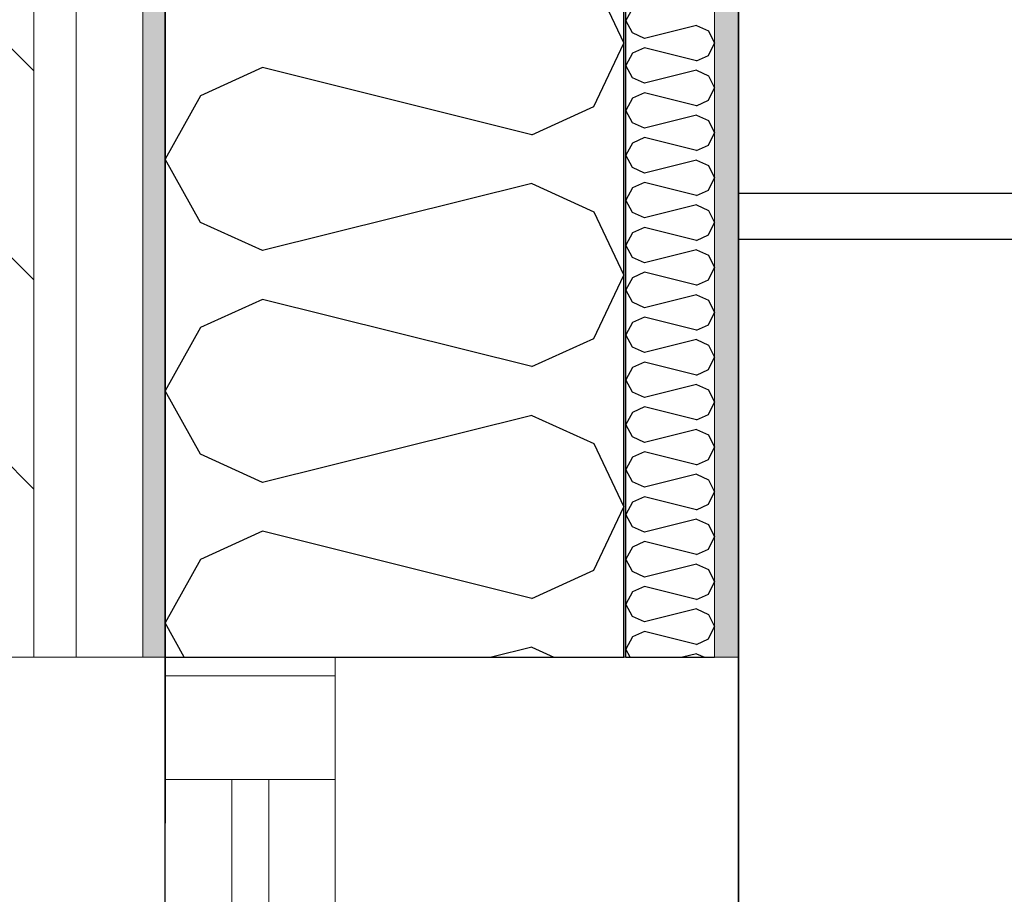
# Model space of a CAD drawing. Header units: millimetres. Extents: x -150 to 340931, y -1115 to 365939.
# Tile 223 of 253: x 308372 to 308905, y 348049 to 348522. Entities that reach past the tile are written whole.
import ezdxf
from ezdxf.enums import TextEntityAlignment as Align

# ---------------------------------------------------------------- set-up
doc = ezdxf.new("R2010")
doc.units = ezdxf.units.MM
doc.header["$LTSCALE"] = 0.5
doc.header["$MEASUREMENT"] = 0
for name, pattern in [('Akselinje', [1500, 1000, -200, 100, -200]), ('Over snittplan', [260, 150, -50, 10, -50]), ('PLINE', [0])]:
    doc.linetypes.add(name, pattern=pattern)
for name, color, linetype in [('232- Ikke-bærende yttervegger (Skravur)(Nye konstruksjoner)', 7, 'Continuous'), ('232- Ikke-bærende yttervegger(Nye konstruksjoner)', 7, 'Continuous'), ('244- Vinduer_ dører_ foldevegger(Nye konstruksjoner)', 7, 'Continuous'), ('255- Gulvoverflate(Nye konstruksjoner)', 7, 'Continuous'), ('257- Systemhimlinger (Skravur)(Nye konstruksjoner)', 7, 'Continuous'), ('27-- Fast inventar(Nye konstruksjoner)', 7, 'Continuous'), ('82-- Modullinjer(Nye konstruksjoner)', 7, 'Continuous'), ('842-M___1_50 Målsetting bygning', 7, 'Continuous'), ('842-M___1_50 Målsetting bygning(Nye konstruksjoner)', 7, 'Continuous'), ('862- M___Nettoareal(Nye konstruksjoner)', 7, 'Continuous'), ('862- M___Nettoareal(Polylinje)(Nye konstruksjoner)', 7, 'Continuous'), ('862- M___Nettoareal(Tekst)(Nye konstruksjoner)', 7, 'Continuous')]:
    doc.layers.add(name, color=color, linetype=linetype)
for name, color, linetype, lineweight in [('234- Vinduer_ dører_ porter(Nye konstruksjoner)', 7, 'Continuous', 0), ('235- Utvendig kledning og overflate(Nye konstruksjoner)', 7, 'Continuous', 0), ('236- Innvendig kledning og overflate(Nye konstruksjoner)', 7, 'Continuous', 0)]:
    doc.layers.add(name, color=color, linetype=linetype, lineweight=lineweight)
doc.styles.add('GENERATED_STYLE_1', font='txt')
doc.styles.add('GENERATED_STYLE_3', font='arial.ttf')
doc.styles.add('GENERATED_STYLE_5', font='arial.ttf')
doc.dimstyles.new('GENERATED_STYLE__1', dxfattribs={"dimtxt": 100, "dimasz": 95, "dimexe": 0.18, "dimexo": 0.0625, "dimgap": 0, "dimtad": 1, "dimtih": 1, "dimtoh": 1, "dimdec": 0, "dimzin": 0, "dimdsep": 46, "dimtxsty": 'GENERATED_STYLE_3', "dimblk": 'ARROWHEAD_6', "dimblk1": 'ARROWHEAD_6', "dimblk2": 'ARROWHEAD_6', "dimcen": 0.09, "dimse1": 1, "dimse2": 1, "dimclrd": 256, "dimclre": 256, "dimclrt": 256, "dimadec": 1, "dimazin": 0, "dimtfac": 1, "dimtdec": 4, "dimtmove": 0, "dimatfit": 3, "dimfxl": 1, "dimtolj": 1, "dimtzin": 0, "dimarcsym": 0})
doc.dimstyles.new('GENERATED_STYLE__2', dxfattribs={"dimtxt": 100, "dimasz": 95, "dimexe": 0.18, "dimexo": 0.0625, "dimgap": 0, "dimtad": 1, "dimdec": 0, "dimzin": 0, "dimdsep": 46, "dimtxsty": 'GENERATED_STYLE_3', "dimblk": 'ARROWHEAD_6', "dimblk1": 'ARROWHEAD_6', "dimblk2": 'ARROWHEAD_6', "dimcen": 0.09, "dimse1": 1, "dimse2": 1, "dimclrd": 256, "dimclre": 256, "dimclrt": 256, "dimadec": 1, "dimazin": 0, "dimtfac": 1, "dimtdec": 4, "dimtmove": 0, "dimatfit": 3, "dimfxl": 1, "dimtolj": 1, "dimtzin": 0, "dimarcsym": 0})
pattern_1 = [(0, (0, 0), (0, 43.30127), [0, -25]), (0, (12.5, 21.65), (0, 43.30127), [0, -25])]

# ---------------------------------------------------------------- blocks, each defined once
blk = doc.blocks.new('Fellesrom Bygg A__6', base_point=(310448.09, 339859.71))
at = {"layer": '862- M___Nettoareal(Polylinje)(Nye konstruksjoner)', "linetype": 'PLINE', "flags": 128}
blk.add_lwpolyline([(308760.9, 343747.84), (314369.67, 343747.84), (314360.9, 345447.84), (320651.03, 345447.58), (322731.94, 342583.79), (328296.39, 346626.6), (331088.37, 342783.77), (332481.53, 343795.96), (325033.05, 354047.84), (303141.01, 354047.84), (303141.01, 351847.84), (308360.91, 351847.84), (308360.91, 352047.84), (308760.9, 352047.84)], close=True, dxfattribs=at)
at = {"layer": '862- M___Nettoareal(Tekst)(Nye konstruksjoner)', "style": 'GENERATED_STYLE_1'}
for tag, p in [('DUMMY_861', (310985.61, 340047.94)), ('ROOM_NAME', (309910.58, 340002.2)), ('DUMMY_862', (309910.58, 339859.71))]:
    blk.add_attdef(tag, text='', height=100, dxfattribs=at).set_placement(p, align=Align.TOP_LEFT)
blk = doc.blocks.new('LAGER_HVILE__25', base_point=(310574.23, 347662))
at = {"layer": '862- M___Nettoareal(Polylinje)(Nye konstruksjoner)', "linetype": 'PLINE', "flags": 128}
blk.add_lwpolyline([(312236.9, 346199.84), (312236.9, 349227.84), (308760.9, 349227.84), (308760.9, 346199.84)], close=True, dxfattribs=at)
at = {"layer": '862- M___Nettoareal(Tekst)(Nye konstruksjoner)', "style": 'GENERATED_STYLE_1'}
for tag, p in [('DUMMY_861', (310988.87, 347850.24)), ('ROOM_NAME', (310159.6, 347800.42)), ('DUMMY_862', (310159.6, 347662))]:
    blk.add_attdef(tag, text='', height=100, dxfattribs=at).set_placement(p, align=Align.TOP_LEFT)
blk = doc.blocks.new('*X239')
at = {"layer": '232- Ikke-bærende yttervegger (Skravur)(Nye konstruksjoner)', "linetype": 'PLINE'}
for p, q in [((308703.6, 348527.87), (308699.9, 348521.24)), ((308703.6, 348514.61), (308699.9, 348521.24)), ((308738.26, 348518.69), (308710.1, 348511.65)), ((308738.26, 348518.69), (308744.76, 348515.73)), ((308710.1, 348511.65), (308703.6, 348514.61)), ((308744.76, 348515.73), (308747.9, 348509.1)), ((308744.76, 348502.47), (308747.9, 348509.1)), ((308703.6, 348503.59), (308699.9, 348496.96)), ((308710.1, 348506.55), (308703.6, 348503.59)), ((308738.26, 348499.51), (308710.1, 348506.55)), ((308738.26, 348499.51), (308744.76, 348502.47)), ((308703.6, 348490.33), (308699.9, 348496.96)), ((308738.26, 348494.41), (308710.1, 348487.37)), ((308738.26, 348494.41), (308744.76, 348491.45)), ((308710.1, 348487.37), (308703.6, 348490.33)), ((308744.76, 348491.45), (308747.9, 348484.82)), ((308710.1, 348482.27), (308703.6, 348479.31)), ((308738.26, 348475.23), (308710.1, 348482.27)), ((308744.76, 348478.19), (308747.9, 348484.82)), ((308703.6, 348479.31), (308699.9, 348472.68)), ((308738.26, 348475.23), (308744.76, 348478.19)), ((308703.6, 348466.05), (308699.9, 348472.68)), ((308710.1, 348463.09), (308703.6, 348466.05)), ((308738.26, 348470.13), (308710.1, 348463.09)), ((308738.26, 348470.13), (308744.76, 348467.17)), ((308744.76, 348467.17), (308747.9, 348460.54)), ((308744.76, 348453.91), (308747.9, 348460.54)), ((308703.6, 348455.03), (308699.9, 348448.4)), ((308710.1, 348457.99), (308703.6, 348455.03)), ((308738.26, 348450.95), (308710.1, 348457.99)), ((308738.26, 348450.95), (308744.76, 348453.91)), ((308703.6, 348441.77), (308699.9, 348448.4)), ((308738.26, 348445.85), (308710.1, 348438.81)), ((308738.26, 348445.85), (308744.76, 348442.89)), ((308710.1, 348438.81), (308703.6, 348441.77)), ((308744.76, 348442.89), (308747.9, 348436.26)), ((308710.1, 348433.71), (308703.6, 348430.75)), ((308738.26, 348426.67), (308710.1, 348433.71)), ((308744.76, 348429.63), (308747.9, 348436.26)), ((308703.6, 348430.75), (308699.9, 348424.12)), ((308738.26, 348426.67), (308744.76, 348429.63)), ((308703.6, 348417.49), (308699.9, 348424.12)), ((308710.1, 348414.53), (308703.6, 348417.49)), ((308738.26, 348421.57), (308710.1, 348414.53)), ((308738.26, 348421.57), (308744.76, 348418.61)), ((308744.76, 348418.61), (308747.9, 348411.98)), ((308744.76, 348405.35), (308747.9, 348411.98)), ((308710.1, 348409.43), (308703.6, 348406.47)), ((308738.26, 348402.39), (308710.1, 348409.43)), ((308703.6, 348406.47), (308699.9, 348399.84)), ((308738.26, 348402.39), (308744.76, 348405.35)), ((308703.6, 348393.21), (308699.9, 348399.84)), ((308738.26, 348397.29), (308710.1, 348390.25)), ((308738.26, 348397.29), (308744.76, 348394.33)), ((308710.1, 348390.25), (308703.6, 348393.21)), ((308744.76, 348394.33), (308747.9, 348387.7)), ((308744.76, 348381.07), (308747.9, 348387.7)), ((308703.6, 348382.19), (308699.9, 348375.56)), ((308710.1, 348385.15), (308703.6, 348382.19)), ((308738.26, 348378.11), (308710.1, 348385.15)), ((308738.26, 348378.11), (308744.76, 348381.07)), ((308703.6, 348368.93), (308699.9, 348375.56)), ((308738.26, 348373.01), (308710.1, 348365.97)), ((308738.26, 348373.01), (308744.76, 348370.05)), ((308744.76, 348370.05), (308747.9, 348363.42)), ((308710.1, 348365.97), (308703.6, 348368.93)), ((308710.1, 348360.87), (308703.6, 348357.91)), ((308738.26, 348353.83), (308710.1, 348360.87)), ((308744.76, 348356.78), (308747.9, 348363.42)), ((308703.6, 348357.91), (308699.9, 348351.28)), ((308738.26, 348353.83), (308744.76, 348356.78)), ((308703.6, 348344.64), (308699.9, 348351.28)), ((308738.26, 348348.72), (308710.1, 348341.69)), ((308738.26, 348348.72), (308744.76, 348345.77)), ((308710.1, 348341.69), (308703.6, 348344.64)), ((308744.76, 348345.77), (308747.9, 348339.13)), ((308744.76, 348332.5), (308747.9, 348339.13)), ((308703.6, 348333.62), (308699.9, 348326.99)), ((308710.1, 348336.58), (308703.6, 348333.62)), ((308738.26, 348329.54), (308710.1, 348336.58)), ((308738.26, 348329.54), (308744.76, 348332.5)), ((308703.6, 348320.36), (308699.9, 348326.99)), ((308738.26, 348324.44), (308710.1, 348317.4)), ((308738.26, 348324.44), (308744.76, 348321.48)), ((308744.76, 348321.48), (308747.9, 348314.85)), ((308710.1, 348317.4), (308703.6, 348320.36)), ((308710.1, 348312.3), (308703.6, 348309.34)), ((308738.26, 348305.26), (308710.1, 348312.3)), ((308744.76, 348308.22), (308747.9, 348314.85)), ((308703.6, 348309.34), (308699.9, 348302.71)), ((308738.26, 348305.26), (308744.76, 348308.22)), ((308703.6, 348296.08), (308699.9, 348302.71)), ((308710.1, 348293.12), (308703.6, 348296.08)), ((308738.26, 348300.16), (308710.1, 348293.12)), ((308738.26, 348300.16), (308744.76, 348297.2)), ((308744.76, 348297.2), (308747.9, 348290.57)), ((308744.76, 348283.94), (308747.9, 348290.57)), ((308703.6, 348285.06), (308699.9, 348278.43)), ((308710.1, 348288.02), (308703.6, 348285.06)), ((308738.26, 348280.98), (308710.1, 348288.02)), ((308738.26, 348280.98), (308744.76, 348283.94)), ((308703.6, 348271.8), (308699.9, 348278.43)), ((308738.26, 348275.88), (308710.1, 348268.84)), ((308738.26, 348275.88), (308744.76, 348272.92)), ((308710.1, 348268.84), (308703.6, 348271.8)), ((308744.76, 348272.92), (308747.9, 348266.29)), ((308710.1, 348263.74), (308703.6, 348260.78)), ((308738.26, 348256.7), (308710.1, 348263.74)), ((308744.76, 348259.66), (308747.9, 348266.29)), ((308703.6, 348260.78), (308699.9, 348254.15)), ((308738.26, 348256.7), (308744.76, 348259.66)), ((308703.6, 348247.52), (308699.9, 348254.15)), ((308710.1, 348244.56), (308703.6, 348247.52)), ((308738.26, 348251.6), (308710.1, 348244.56)), ((308738.26, 348251.6), (308744.76, 348248.64)), ((308744.76, 348248.64), (308747.9, 348242.01)), ((308744.76, 348235.38), (308747.9, 348242.01)), ((308703.6, 348236.5), (308699.9, 348229.87)), ((308710.1, 348239.46), (308703.6, 348236.5)), ((308738.26, 348232.42), (308710.1, 348239.46)), ((308738.26, 348232.42), (308744.76, 348235.38)), ((308703.6, 348223.24), (308699.9, 348229.87)), ((308738.26, 348227.32), (308710.1, 348220.28)), ((308738.26, 348227.32), (308744.76, 348224.36)), ((308710.1, 348220.28), (308703.6, 348223.24)), ((308744.76, 348224.36), (308747.9, 348217.73)), ((308710.1, 348215.18), (308703.6, 348212.22)), ((308738.26, 348208.14), (308710.1, 348215.18)), ((308744.76, 348211.1), (308747.9, 348217.73)), ((308703.6, 348212.22), (308699.9, 348205.59)), ((308738.26, 348208.14), (308744.76, 348211.1)), ((308703.6, 348198.96), (308699.9, 348205.59)), ((308738.26, 348203.04), (308710.1, 348196)), ((308738.26, 348203.04), (308744.76, 348200.08)), ((308744.76, 348200.08), (308747.9, 348193.45)), ((308710.1, 348196), (308703.6, 348198.96)), ((308710.1, 348190.9), (308703.6, 348187.94)), ((308738.26, 348183.86), (308710.1, 348190.9)), ((308744.76, 348186.82), (308747.9, 348193.45)), ((308703.6, 348187.94), (308699.9, 348181.31)), ((308738.26, 348183.86), (308744.76, 348186.82)), ((308702.39, 348176.85), (308699.9, 348181.31)), ((308738.26, 348178.76), (308730.62, 348176.85)), ((308738.26, 348178.76), (308742.45, 348176.85))]:
    blk.add_line(p, q, dxfattribs=at)
blk = doc.blocks.new('*X244')
at = {"layer": '232- Ikke-bærende yttervegger (Skravur)(Nye konstruksjoner)', "linetype": 'PLINE'}
for p, q in [((308682.68, 348543.36), (308698.9, 348509.1)), ((308682.68, 348474.84), (308698.9, 348509.1)), ((308503.61, 348495.92), (308470.02, 348480.64)), ((308649.09, 348459.56), (308503.61, 348495.92)), ((308470.02, 348480.64), (308450.9, 348446.38)), ((308649.09, 348459.56), (308682.68, 348474.84)), ((308470.02, 348412.12), (308450.9, 348446.38)), ((308649.09, 348433.2), (308503.61, 348396.83)), ((308649.09, 348433.2), (308682.68, 348417.91)), ((308682.68, 348417.91), (308698.9, 348383.65)), ((308503.61, 348396.83), (308470.02, 348412.12)), ((308682.68, 348349.39), (308698.9, 348383.65)), ((308503.61, 348370.47), (308470.02, 348355.18)), ((308649.09, 348334.1), (308503.61, 348370.47)), ((308470.02, 348355.18), (308450.9, 348320.92)), ((308649.09, 348334.1), (308682.68, 348349.39)), ((308470.02, 348286.66), (308450.9, 348320.92)), ((308649.09, 348307.74), (308503.61, 348271.38)), ((308649.09, 348307.74), (308682.68, 348292.46)), ((308682.68, 348292.46), (308698.9, 348258.2)), ((308503.61, 348271.38), (308470.02, 348286.66)), ((308682.68, 348223.94), (308698.9, 348258.2)), ((308503.61, 348245.02), (308470.02, 348229.73)), ((308649.09, 348208.65), (308503.61, 348245.02)), ((308470.02, 348229.73), (308450.9, 348195.47)), ((308649.09, 348208.65), (308682.68, 348223.94)), ((308461.29, 348176.85), (308450.9, 348195.47)), ((308649.09, 348182.29), (308627.31, 348176.85)), ((308649.09, 348182.29), (308661.05, 348176.85))]:
    blk.add_line(p, q, dxfattribs=at)
blk = doc.blocks.new('Vindu[25]')
at = {"layer": '234- Vinduer_ dører_ porter(Nye konstruksjoner)', "linetype": 'PLINE'}
for p, q in [((308450.9, 348166.85), (308450.9, 348176.85)), ((308542.9, 348176.85), (308542.9, 348166.85)), ((308760.9, 348176.85), (308760.9, 347066.85)), ((308450.9, 348110.85), (308450.9, 348166.85)), ((308450.9, 348166.85), (308542.9, 348166.85)), ((308542.9, 348166.85), (308542.9, 348110.85)), ((308542.9, 348110.85), (308450.9, 348110.85)), ((308450.9, 347132.85), (308450.9, 348110.85)), ((308486.9, 347132.85), (308486.9, 348110.85)), ((308506.9, 348110.85), (308506.9, 347132.85)), ((308542.9, 348110.85), (308542.9, 347132.85))]:
    blk.add_line(p, q, dxfattribs=at)
at = {"layer": '235- Utvendig kledning og overflate(Nye konstruksjoner)', "linetype": 'PLINE'}
for p, q in [((308360.9, 348176.85), (308379.9, 348176.85)), ((308379.9, 348176.85), (308402.9, 348176.85)), ((308402.9, 348176.85), (308438.9, 348176.85)), ((308438.9, 348176.85), (308450.9, 348176.85))]:
    blk.add_line(p, q, dxfattribs=at)
at = {"layer": '236- Innvendig kledning og overflate(Nye konstruksjoner)', "linetype": 'PLINE'}
for p, q in [((308698.9, 348176.85), (308699.9, 348176.85)), ((308747.9, 348176.85), (308760.9, 348176.85))]:
    blk.add_line(p, q, dxfattribs=at)
at = {"layer": '244- Vinduer_ dører_ foldevegger(Nye konstruksjoner)', "linetype": 'PLINE'}
for p, q in [((308450.9, 348176.85), (308542.9, 348176.85)), ((308450.9, 348176.85), (308542.9, 348176.85)), ((308542.9, 348176.85), (308698.9, 348176.85)), ((308699.9, 348176.85), (308747.9, 348176.85))]:
    blk.add_line(p, q, dxfattribs=at)
blk = doc.blocks.new('Standard grid marker[93]', base_point=(308450.91, 363787.13))
at = {"layer": '82-- Modullinjer(Nye konstruksjoner)', "linetype": 'Akselinje'}
blk.add_line((308450.91, 363587.13), (308450.91, 339987.13), dxfattribs=at)
at = {"layer": '82-- Modullinjer(Nye konstruksjoner)', "style": 'GENERATED_STYLE_5'}
for tag, p in [('AC_MarkerText_1_0', (308450.91, 363965.25)), ('AC_MarkerText_1_1', (308450.91, 339715.25))]:
    blk.add_attdef(tag, text='', height=100, rotation=360, dxfattribs=at).set_placement(p, align=Align.TOP_CENTER)
blk = doc.blocks.new('*D774')
at = {"layer": '842-M___1_50 Målsetting bygning(Nye konstruksjoner)', "linetype": 'PLINE'}
for p, q in [((276294.53, 363585.13), (276294.53, 363772.63)), ((335668.85, 363585.13), (335668.85, 363772.63)), ((276344.53, 363728.88), (276244.53, 363628.88)), ((335618.85, 363628.88), (335718.85, 363728.88)), ((276219.53, 363678.88), (276294.53, 363678.88)), ((276294.53, 363678.88), (335668.85, 363678.88)), ((335668.85, 363678.88), (335743.85, 363678.88))]:
    blk.add_line(p, q, dxfattribs=at)
at = {"layer": '842-M___1_50 Målsetting bygning(Nye konstruksjoner)', "insert": (305771.96, 363698.88), "char_height": 100, "attachment_point": 7, "style": 'GENERATED_STYLE_3'}
blk.add_mtext('\\A1;{\\pql;\\fArial|b0|i0|c0|p0;\\W1.000000;59\xa0374}', dxfattribs=at)
blk = doc.blocks.new('ARROWHEAD_6')
at = {"linetype": 'Continuous'}
for p, q in [((-0.5, -0.5), (0.5, 0.5)), ((0, 0), (-1, 0))]:
    blk.add_line(p, q, dxfattribs=at)
blk = doc.blocks.new('*D917')
at = {"layer": '842-M___1_50 Målsetting bygning', "linetype": 'PLINE'}
for p, q in [((306705.95, 342391.1), (306705.95, 342578.6)), ((308315.95, 342391.1), (308315.95, 342578.6)), ((306755.95, 342534.85), (306655.95, 342434.85)), ((308265.95, 342434.85), (308365.95, 342534.85)), ((308410.91, 342534.85), (308310.91, 342434.85)), ((306705.95, 342484.85), (308315.95, 342484.85))]:
    blk.add_line(p, q, dxfattribs=at)
at = {"layer": '842-M___1_50 Målsetting bygning', "char_height": 100, "attachment_point": 7, "style": 'GENERATED_STYLE_3'}
for s, insert in [('\\A1;{\\pql;\\fArial|b0|i0|c0|p0;\\W1.000000;1\xa0610}', (307339.36, 342504.85)), ('\\A1;{\\pql;\\fArial|b0|i0|c0|p0;\\W1.000000;45}', (308262.16, 342504.85)), ('\\A1;{\\pql;\\fArial|b0|i0|c0|p0;\\W1.000000;1\xa0810}', (307339.36, 342364.85))]:
    blk.add_mtext(s, dxfattribs=dict(at, insert=insert))
blk = doc.blocks.new('*D918')
at = {"layer": '842-M___1_50 Målsetting bygning', "linetype": 'PLINE'}
for p, q in [((308315.95, 342391.1), (308315.95, 342578.6)), ((308360.91, 342391.1), (308360.91, 342578.6)), ((308265.95, 342434.85), (308365.95, 342534.85)), ((308410.91, 342534.85), (308310.91, 342434.85)), ((308315.95, 342484.85), (308360.91, 342484.85))]:
    blk.add_line(p, q, dxfattribs=at)
at = {"layer": '842-M___1_50 Målsetting bygning', "insert": (308329.63, 342644.85), "char_height": 100, "attachment_point": 7, "style": 'GENERATED_STYLE_3'}
blk.add_mtext('\\A1;{\\pql;\\fArial|b0|i0|c0|p0;\\W1.000000;90}', dxfattribs=at)
blk = doc.blocks.new('*D919')
at = {"layer": '842-M___1_50 Målsetting bygning', "linetype": 'PLINE'}
for p, q in [((308360.91, 342391.1), (308360.91, 342578.6)), ((308450.9, 342391.1), (308450.9, 342578.6)), ((308265.95, 342434.85), (308365.95, 342534.85)), ((308410.91, 342534.85), (308310.91, 342434.85)), ((308500.9, 342534.85), (308400.9, 342434.85)), ((308360.91, 342484.85), (308450.9, 342484.85))]:
    blk.add_line(p, q, dxfattribs=at)
blk = doc.blocks.new('*D920')
at = {"layer": '842-M___1_50 Målsetting bygning', "linetype": 'PLINE'}
for p, q in [((308450.9, 342391.1), (308450.9, 342578.6)), ((308698.9, 342391.1), (308698.9, 342578.6)), ((308500.9, 342534.85), (308400.9, 342434.85)), ((308748.9, 342534.85), (308648.9, 342434.85)), ((308450.9, 342484.85), (308698.9, 342484.85))]:
    blk.add_line(p, q, dxfattribs=at)
at = {"layer": '842-M___1_50 Målsetting bygning', "insert": (308460.49, 342784.85), "char_height": 100, "attachment_point": 7, "style": 'GENERATED_STYLE_3'}
blk.add_mtext('\\A1;{\\pql;\\fArial|b0|i0|c0|p0;\\W1.000000;248}', dxfattribs=at)
blk = doc.blocks.new('*D921')
at = {"layer": '842-M___1_50 Målsetting bygning', "linetype": 'PLINE'}
for p, q in [((308698.9, 342391.1), (308698.9, 342578.6)), ((310375.9, 342391.1), (310375.9, 342578.6)), ((308748.9, 342534.85), (308648.9, 342434.85)), ((310425.9, 342534.85), (310325.9, 342434.85)), ((308698.9, 342484.85), (310375.9, 342484.85))]:
    blk.add_line(p, q, dxfattribs=at)
at = {"layer": '842-M___1_50 Målsetting bygning', "insert": (309365.81, 342504.85), "char_height": 100, "attachment_point": 7, "style": 'GENERATED_STYLE_3'}
blk.add_mtext('\\A1;{\\pql;\\fArial|b0|i0|c0|p0;\\W1.000000;1\xa0677}', dxfattribs=at)
blk = doc.blocks.new('*D942')
at = {"layer": '842-M___1_50 Målsetting bygning', "linetype": 'PLINE'}
for p, q in [((309134.61, 349277.84), (309234.61, 349177.84)), ((309278.36, 349227.84), (309090.86, 349227.84)), ((309184.61, 346186.84), (309184.61, 349227.84)), ((309134.61, 346236.84), (309234.61, 346136.84)), ((309278.36, 346186.84), (309090.86, 346186.84))]:
    blk.add_line(p, q, dxfattribs=at)
at = {"layer": '842-M___1_50 Målsetting bygning', "char_height": 100, "attachment_point": 7, "rotation": 90, "style": 'GENERATED_STYLE_3'}
for s, insert in [('\\A1;{\\pql;\\fArial|b0|i0|c0|p0;\\W1.000000;220}', (309164.61, 349223.44)), ('\\A1;{\\pql;\\fArial|b0|i0|c0|p0;\\W1.000000;3\xa0041}', (309164.61, 347535.75))]:
    blk.add_mtext(s, dxfattribs=dict(at, insert=insert))
blk = doc.blocks.new('*D966')
at = {"layer": '842-M___1_50 Målsetting bygning', "linetype": 'PLINE'}
for p, q in [((307120.85, 348226.85), (307220.85, 348126.85)), ((307264.6, 348176.85), (307077.1, 348176.85)), ((307170.85, 347066.85), (307170.85, 348176.85)), ((307120.85, 347116.85), (307220.85, 347016.85)), ((307264.6, 347066.85), (307077.1, 347066.85))]:
    blk.add_line(p, q, dxfattribs=at)
at = {"layer": '842-M___1_50 Målsetting bygning', "char_height": 100, "attachment_point": 7, "rotation": 90, "style": 'GENERATED_STYLE_3'}
for s, insert in [('\\A1;{\\pql;\\fArial|b0|i0|c0|p0;\\W1.000000;1\xa0110}', (307150.85, 347455.34)), ('\\A1;{\\pql;\\fArial|b0|i0|c0|p0;\\W1.000000;2\xa0210}', (307290.85, 347450.25))]:
    blk.add_mtext(s, dxfattribs=dict(at, insert=insert))
blk = doc.blocks.new('*D967')
at = {"layer": '842-M___1_50 Målsetting bygning', "linetype": 'PLINE'}
for p, q in [((307120.85, 351587.84), (307220.85, 351487.84)), ((307264.6, 351537.84), (307077.1, 351537.84)), ((307170.85, 348176.85), (307170.85, 351537.84)), ((307120.85, 348226.85), (307220.85, 348126.85)), ((307264.6, 348176.85), (307077.1, 348176.85))]:
    blk.add_line(p, q, dxfattribs=at)
at = {"layer": '842-M___1_50 Målsetting bygning', "insert": (307150.85, 349685.75), "char_height": 100, "attachment_point": 7, "rotation": 90, "style": 'GENERATED_STYLE_3'}
blk.add_mtext('\\A1;{\\pql;\\fArial|b0|i0|c0|p0;\\W1.000000;3\xa0361}', dxfattribs=at)
blk = doc.blocks.new('*D976')
at = {"layer": '842-M___1_50 Målsetting bygning', "linetype": 'PLINE'}
for p, q in [((311818.44, 349277.84), (311918.44, 349177.84)), ((311962.19, 349227.84), (311774.69, 349227.84)), ((311868.44, 348116.84), (311868.44, 349227.84)), ((311818.44, 348166.84), (311918.44, 348066.84)), ((311962.19, 348116.84), (311774.69, 348116.84))]:
    blk.add_line(p, q, dxfattribs=at)
at = {"layer": '842-M___1_50 Målsetting bygning', "char_height": 100, "attachment_point": 7, "rotation": 90, "style": 'GENERATED_STYLE_3'}
for s, insert in [('\\A1;{\\pql;\\fArial|b0|i0|c0|p0;\\W1.000000;220}', (311848.44, 349223.44)), ('\\A1;{\\pql;\\fArial|b0|i0|c0|p0;\\W1.000000;1\xa0111}', (311848.44, 348510.93))]:
    blk.add_mtext(s, dxfattribs=dict(at, insert=insert))
blk = doc.blocks.new('*D1155')
at = {"layer": '842-M___1_50 Målsetting bygning', "linetype": 'PLINE'}
for p, q in [((308450.9, 344065.77), (308450.9, 344253.27)), ((308698.9, 344065.77), (308698.9, 344253.27)), ((308500.9, 344209.52), (308400.9, 344109.52)), ((308748.9, 344209.52), (308648.9, 344109.52)), ((308375.9, 344159.52), (308450.9, 344159.52)), ((308450.9, 344159.52), (308698.9, 344159.52))]:
    blk.add_line(p, q, dxfattribs=at)
at = {"layer": '842-M___1_50 Målsetting bygning', "insert": (308460.49, 344179.52), "char_height": 100, "attachment_point": 7, "style": 'GENERATED_STYLE_3'}
blk.add_mtext('\\A1;{\\pql;\\fArial|b0|i0|c0|p0;\\W1.000000;248}', dxfattribs=at)
blk = doc.blocks.new('*D1156')
at = {"layer": '842-M___1_50 Målsetting bygning', "linetype": 'PLINE'}
for p, q in [((308698.9, 344065.77), (308698.9, 344253.27)), ((314422.91, 344065.77), (314422.91, 344253.27)), ((308748.9, 344209.52), (308648.9, 344109.52)), ((314472.91, 344209.52), (314372.91, 344109.52)), ((308698.9, 344159.52), (314422.91, 344159.52))]:
    blk.add_line(p, q, dxfattribs=at)
at = {"layer": '842-M___1_50 Målsetting bygning', "insert": (311389.31, 344179.52), "char_height": 100, "attachment_point": 7, "style": 'GENERATED_STYLE_3'}
blk.add_mtext('\\A1;{\\pql;\\fArial|b0|i0|c0|p0;\\W1.000000;5\xa0724}', dxfattribs=at)
blk = doc.blocks.new('*D1655')
at = {"layer": '842-M___1_50 Målsetting bygning', "linetype": 'PLINE'}
for p, q in [((308450.9, 345754.71), (308450.9, 345942.21)), ((308698.9, 345754.71), (308698.9, 345942.21)), ((308500.9, 345898.46), (308400.9, 345798.46)), ((308748.9, 345898.46), (308648.9, 345798.46)), ((308375.9, 345848.46), (308450.9, 345848.46)), ((308450.9, 345848.46), (308698.9, 345848.46)), ((308698.9, 345848.46), (312249.91, 345848.46))]:
    blk.add_line(p, q, dxfattribs=at)
at = {"layer": '842-M___1_50 Målsetting bygning', "insert": (308460.49, 345868.46), "char_height": 100, "attachment_point": 7, "style": 'GENERATED_STYLE_3'}
blk.add_mtext('\\A1;{\\pql;\\fArial|b0|i0|c0|p0;\\W1.000000;248}', dxfattribs=at)
blk = doc.blocks.new('*D1656')
at = {"layer": '842-M___1_50 Målsetting bygning', "linetype": 'PLINE'}
for p, q in [((308698.9, 345754.71), (308698.9, 345942.21)), ((312249.91, 345754.71), (312249.91, 345942.21)), ((308748.9, 345898.46), (308648.9, 345798.46)), ((312299.91, 345898.46), (312199.91, 345798.46)), ((308698.9, 345848.46), (312249.91, 345848.46)), ((312249.91, 345848.46), (312347.91, 345848.46))]:
    blk.add_line(p, q, dxfattribs=at)
at = {"layer": '842-M___1_50 Målsetting bygning', "char_height": 100, "attachment_point": 7, "style": 'GENERATED_STYLE_3'}
for s, insert in [('\\A1;{\\pql;\\fArial|b0|i0|c0|p0;\\W1.000000;3\xa0551}', (310302.81, 345868.46)), ('\\A1;{\\pql;\\fArial|b0|i0|c0|p0;\\W1.000000;98}', (312222.63, 345868.46))]:
    blk.add_mtext(s, dxfattribs=dict(at, insert=insert))

msp = doc.modelspace()

# ---------------------------------------------------------------- hatches: boundary and pattern name
at = {"layer": '232- Ikke-bærende yttervegger (Skravur)(Nye konstruksjoner)', "linetype": 'Continuous'}
h = msp.add_hatch(dxfattribs=at)
h.set_pattern_fill('Skrålinjer_2', color=256, style=0, pattern_type=2)
h.set_pattern_definition([(315, (0, 0), (56.568542, 56.568542), [80, 0])])
h.paths.add_polyline_path([(308360.9, 348176.85), (308379.9, 348176.85), (308379.9, 352584.85), (308360.9, 352584.85)])
h = msp.add_hatch(dxfattribs=at)
h.set_pattern_fill('Prikker_tett', color=256, style=0, pattern_type=2)
h.set_pattern_definition(pattern_1)
h.paths.add_polyline_path([(308438.9, 348176.85), (308450.9, 348176.85), (308450.9, 352584.85), (308438.9, 352584.85)])
msp.add_hatch(color=256, dxfattribs=at).paths.add_polyline_path([(308698.9, 348176.85), (308699.9, 348176.85), (308699.9, 352584.85), (308698.9, 352584.85)])
h = msp.add_hatch(dxfattribs=at)
h.set_pattern_fill('Prikker_tett', color=256, style=0, pattern_type=2)
h.set_pattern_definition(pattern_1)
h.paths.add_polyline_path([(308747.9, 352584.85), (308747.9, 348176.85), (308760.9, 348176.85), (308760.9, 352584.85)])

# ---------------------------------------------------------------- linework, layer by layer
at = {"layer": '232- Ikke-bærende yttervegger(Nye konstruksjoner)', "linetype": 'PLINE'}
for p, q in [((308450.9, 352584.85), (308450.9, 348176.85)), ((308698.9, 348176.85), (308698.9, 352584.85)), ((308699.9, 348176.85), (308699.9, 352584.85)), ((308450.9, 348176.85), (308542.9, 348176.85)), ((308542.9, 348176.85), (308698.9, 348176.85)), ((308699.9, 348176.85), (308747.9, 348176.85))]:
    msp.add_line(p, q, dxfattribs=at)
at = {"layer": '232- Ikke-bærende yttervegger(Nye konstruksjoner)', "linetype": 'Over snittplan', "flags": 128}
msp.add_lwpolyline([(308760.9, 343747.84), (308760.9, 354047.84)], dxfattribs=at)
at = {"layer": '235- Utvendig kledning og overflate(Nye konstruksjoner)', "linetype": 'PLINE'}
for p, q in [((308379.9, 352584.85), (308379.9, 348176.85)), ((308402.9, 352584.85), (308402.9, 348176.85)), ((308438.9, 352584.85), (308438.9, 348176.85)), ((308360.9, 348176.85), (308379.9, 348176.85)), ((308379.9, 348176.85), (308402.9, 348176.85)), ((308402.9, 348176.85), (308438.9, 348176.85)), ((308438.9, 348176.85), (308450.9, 348176.85))]:
    msp.add_line(p, q, dxfattribs=at)
at = {"layer": '236- Innvendig kledning og overflate(Nye konstruksjoner)', "linetype": 'PLINE'}
for p, q in [((308747.9, 348176.85), (308747.9, 352584.85)), ((308698.9, 348176.85), (308699.9, 348176.85)), ((308747.9, 348176.85), (308760.9, 348176.85))]:
    msp.add_line(p, q, dxfattribs=at)
at = {"layer": '236- Innvendig kledning og overflate(Nye konstruksjoner)', "linetype": 'PLINE', "flags": 128}
msp.add_lwpolyline([(308760.9, 348176.85), (308760.9, 352584.85)], dxfattribs=at)
at = {"layer": '255- Gulvoverflate(Nye konstruksjoner)', "linetype": 'PLINE', "flags": 128}
msp.add_lwpolyline([(312260.9, 352047.84), (308450.91, 352047.84), (308450.91, 354357.84), (325191.01, 354357.84), (332914.5, 343727.35), (331296.47, 342551.78), (333412.5, 339639.32), (327571.42, 335395.53), (324741.23, 339290.95), (323365.9, 338291.71), (321018.87, 341522.11), (322394.2, 342521.35), (320493.21, 345137.84), (314670.91, 345137.84), (314670.91, 343437.84), (308450.9, 343437.84), (308450.9, 349447.84), (312260.9, 349447.84)], close=True, dxfattribs=at)
msp.add_lwpolyline([(312260.9, 352047.84), (308450.91, 352047.84), (308450.91, 354357.84), (325191.01, 354357.84), (332914.5, 343727.35), (331296.47, 342551.78), (333412.5, 339639.32), (327571.42, 335395.53), (324741.23, 339290.95), (323365.9, 338291.71), (321018.87, 341522.11), (322394.2, 342521.35), (320493.21, 345137.84), (314670.91, 345137.84), (314670.91, 343437.84), (308450.9, 343437.84), (308450.9, 349447.84), (312260.9, 349447.84)], close=True, dxfattribs=at)
at = {"layer": '257- Systemhimlinger (Skravur)(Nye konstruksjoner)', "linetype": 'PLINE', "flags": 128}
msp.add_lwpolyline([(308760.9, 349227.84), (312236.91, 349227.84), (312236.91, 346199.84), (308760.9, 346199.84)], close=True, dxfattribs=at)
at = {"layer": '27-- Fast inventar(Nye konstruksjoner)', "linetype": 'PLINE', "flags": 128}
msp.add_lwpolyline([(309435.9, 348427.84), (309435.9, 348402.84), (308760.9, 348402.84), (308760.9, 348427.84)], close=True, dxfattribs=at)

# ---------------------------------------------------------------- block references
at = {"layer": '232- Ikke-bærende yttervegger(Nye konstruksjoner)'}
for name in ['*X244', '*X239']:
    msp.add_blockref(name, (0, 0), dxfattribs=at)
at = {"layer": '244- Vinduer_ dører_ foldevegger(Nye konstruksjoner)', "linetype": 'PLINE'}
msp.add_blockref('Vindu[25]', (0, 0), dxfattribs=at)
at = {"layer": '82-- Modullinjer(Nye konstruksjoner)', "linetype": 'PLINE'}
msp.add_blockref('Standard grid marker[93]', (308450.91, 363787.13), dxfattribs=at)
at = {"layer": '862- M___Nettoareal(Nye konstruksjoner)', "linetype": 'Continuous'}
for name, p in [('Fellesrom Bygg A__6', (310448.09, 339859.71)), ('LAGER_HVILE__25', (310574.23, 347662))]:
    msp.add_blockref(name, p, dxfattribs=at)

# ---------------------------------------------------------------- dimensions: what is measured, and where the dimension line sits
at = {"layer": '842-M___1_50 Målsetting bygning', "linetype": 'Continuous'}
for base, p1, p2, picture, middle in [((307170.85, 351537.84), (308760.9, 348176.85), (305750.96, 351537.84), '*D967', (307100.85, 349857.29)), ((311868.44, 349227.84), (312236.91, 348116.84), (308450.9, 349227.84), '*D976', (311798.44, 348682.47)), ((309184.61, 349227.84), (311560.9, 346186.84), (308550.9, 349227.84), '*D942', (309114.61, 347707.29)), ((307170.85, 348176.85), (308760.9, 347066.85), (308760.9, 348176.85), '*D966', (307100.85, 347626.88))]:
    dim = msp.add_linear_dim(base=base, p1=p1, p2=p2, angle=90, dimstyle='GENERATED_STYLE__2', dxfattribs=at)
    dim.commit()
    dim.dimension.update_dxf_attribs({"geometry": picture, "text_midpoint": middle, "dimtype": 160, "text_rotation": 90})
for base, p1, p2, picture, middle in [((308315.95, 342484.85), (306705.95, 351447.84), (308315.95, 351447.84), '*D917', (307510.9, 342554.85)), ((308360.91, 342484.85), (308315.95, 351447.84), (308360.91, 351447.84), '*D918', (308338.26, 342554.85)), ((308450.9, 342484.85), (308360.91, 351447.84), (308450.9, 348897.84), '*D919', (308405.73, 342694.85)), ((308698.9, 344159.52), (308450.9, 348897.84), (308698.9, 348897.84), '*D1155', (308574.64, 344229.52)), ((308698.9, 342484.85), (308450.9, 348897.84), (308698.9, 348897.84), '*D920', (308574.64, 342834.85)), ((310375.9, 342484.85), (308698.9, 348897.84), (310375.9, 343347.84), '*D921', (309537.35, 342554.85)), ((314422.91, 344159.52), (308698.9, 348897.84), (314422.91, 344535.84), '*D1156', (311560.85, 344229.52))]:
    dim = msp.add_linear_dim(base=base, p1=p1, p2=p2, dimstyle='GENERATED_STYLE__1', dxfattribs=at)
    dim.commit()
    dim.dimension.update_dxf_attribs({"geometry": picture, "text_midpoint": middle, "dimtype": 160})
for base, p1, p2, picture, middle in [((308698.9, 345848.46), (308450.9, 348897.84), (308698.9, 348897.84), '*D1655', (308574.64, 345918.46)), ((312249.91, 345848.46), (308698.9, 348897.84), (312249.91, 347713.84), '*D1656', (310474.35, 345918.46))]:
    dim = msp.add_linear_dim(base=base, p1=p1, p2=p2, angle=0, dimstyle='GENERATED_STYLE__1', dxfattribs=at)
    dim.commit()
    dim.dimension.update_dxf_attribs({"geometry": picture, "text_midpoint": middle, "dimtype": 160})
at = {"layer": '842-M___1_50 Målsetting bygning(Nye konstruksjoner)', "linetype": 'Continuous'}
dim = msp.add_linear_dim(base=(335668.85, 363678.88), p1=(276294.53, 358685.24), p2=(335668.85, 339845.07), dimstyle='GENERATED_STYLE__1', dxfattribs=at)
dim.commit()
dim.dimension.update_dxf_attribs({"geometry": '*D774', "text_midpoint": (305981.55, 363748.88), "dimtype": 160})

doc.saveas('drawing.dxf')
